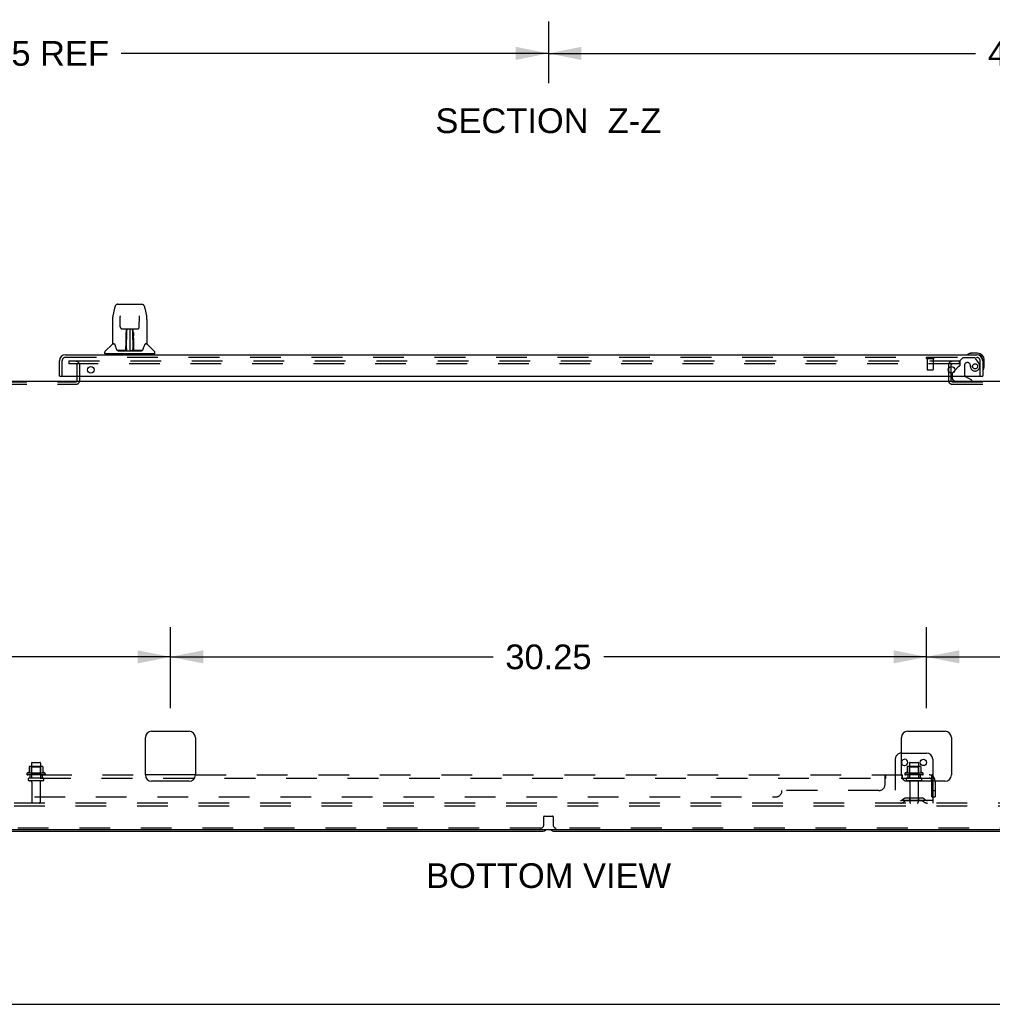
# Model space of a CAD drawing. Header units: inches. Extents: x 0 to 224, y 0 to 145.
# Tile 9 of 14: x 114 to 153, y 0 to 39. Entities that reach past the tile are written whole.
import ezdxf

# ---------------------------------------------------------------- set-up
doc = ezdxf.new("R2010")
doc.units = ezdxf.units.IN
doc.header["$LTSCALE"] = 12.302632
doc.header["$MEASUREMENT"] = 0
doc.linetypes.add('HIDDEN', pattern=[0.2, 0.1, -0.1])
doc.layers.get('0').update_dxf_attribs({"linetype": 'CONTINUOUS'})
for name, color, linetype in [('DEFAULT_2', 8, 'HIDDEN'), ('DIMENSIONS', 7, 'CONTINUOUS'), ('DOOR_2_ASSEMBLY', 7, 'CONTINUOUS'), ('SUBPANELS', 7, 'CONTINUOUS')]:
    doc.layers.add(name, color=color, linetype=linetype)
doc.styles.get("Standard").update_dxf_attribs({"font": 'arial.ttf'})
doc.dimstyles.new('DIMSTYLE_1', dxfattribs={"dimtxt": 0.986842, "dimasz": 1.315789, "dimexe": 0.09, "dimexo": 0.07, "dimgap": 0.0375, "dimtad": 0, "dimtih": 1, "dimtoh": 1, "dimzin": 4, "dimdsep": 46, "dimtxsty": 'Standard', "dimblk": '_FILLED', "dimblk1": '_FILLED', "dimblk2": '_FILLED', "dimcen": 0.09, "dimadec": 3, "dimazin": 1, "dimtfac": 1, "dimtdec": 3, "dimtofl": 0, "dimtmove": 0, "dimatfit": 3, "dimldrblk": '_FILLED', "dimfxl": 0, "dimtolj": 1, "dimtzin": 4, "dimarcsym": 0})

# ---------------------------------------------------------------- blocks, each defined once
blk = doc.blocks.new('_FILLED')
at = {"color": 0, "linetype": 'ByBlock'}
blk.add_solid([(0, 0), (-1, 0.2), (-1, -0.2)], dxfattribs=at)
blk = doc.blocks.new('*D16')
at = {"layer": 'DIMENSIONS', "color": 2, "linetype": 'Continuous'}
for p, q in [((134.903, 39.31), (134.903, 36.847)), ((176.653, 39.31), (176.653, 36.847)), ((134.903, 38.032), (151.994, 38.032)), ((176.653, 38.032), (159.563, 38.032))]:
    blk.add_line(p, q, dxfattribs=at)
at = {"layer": 'DIMENSIONS', "color": 2, "linetype": 'Continuous', "xscale": 1.3157894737, "yscale": 1.3157894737, "zscale": 1.3157894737, "rotation": 180}
blk.add_blockref('_FILLED', (134.903, 38.032), dxfattribs=at)
at = {"layer": 'DIMENSIONS', "color": 2, "linetype": 'Continuous', "xscale": 1.3157894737, "yscale": 1.3157894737, "zscale": 1.3157894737}
blk.add_blockref('_FILLED', (176.653, 38.032), dxfattribs=at)
at = {"layer": 'DIMENSIONS', "color": 2, "linetype": 'Continuous', "insert": (155.778, 38.525), "char_height": 0.9868, "width": 6.58139, "attachment_point": 2, "line_spacing_factor": 0.9}
blk.add_mtext('41.75 REF', dxfattribs=at)
blk = doc.blocks.new('*D17')
at = {"layer": 'DIMENSIONS', "color": 2, "linetype": 'Continuous'}
for p, q in [((93.153, 39.31), (93.153, 36.847)), ((134.903, 39.31), (134.903, 36.847)), ((93.153, 38.032), (110.244, 38.032)), ((134.903, 38.032), (117.813, 38.032))]:
    blk.add_line(p, q, dxfattribs=at)
at = {"layer": 'DIMENSIONS', "color": 2, "linetype": 'Continuous', "xscale": 1.3157894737, "yscale": 1.3157894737, "zscale": 1.3157894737, "rotation": 180}
blk.add_blockref('_FILLED', (93.153, 38.032), dxfattribs=at)
at = {"layer": 'DIMENSIONS', "color": 2, "linetype": 'Continuous', "xscale": 1.3157894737, "yscale": 1.3157894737, "zscale": 1.3157894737}
blk.add_blockref('_FILLED', (134.903, 38.032), dxfattribs=at)
at = {"layer": 'DIMENSIONS', "color": 2, "linetype": 'Continuous', "insert": (114.028, 38.525), "char_height": 0.9868, "width": 6.58139, "attachment_point": 2, "line_spacing_factor": 0.9}
blk.add_mtext('41.75 REF', dxfattribs=at)
blk = doc.blocks.new('*D22')
at = {"layer": 'DIMENSIONS', "color": 2, "linetype": 'Continuous'}
for p, q in [((79.153, 11.844), (79.153, 15.08)), ((119.778, 11.844), (119.778, 15.08)), ((79.153, 13.896), (97.248, 13.896)), ((119.778, 13.896), (101.684, 13.896))]:
    blk.add_line(p, q, dxfattribs=at)
at = {"layer": 'DIMENSIONS', "color": 2, "linetype": 'Continuous', "xscale": 1.3157894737, "yscale": 1.3157894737, "zscale": 1.3157894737, "rotation": 180}
blk.add_blockref('_FILLED', (79.153, 13.896), dxfattribs=at)
at = {"layer": 'DIMENSIONS', "color": 2, "linetype": 'Continuous', "xscale": 1.3157894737, "yscale": 1.3157894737, "zscale": 1.3157894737}
blk.add_blockref('_FILLED', (119.778, 13.896), dxfattribs=at)
at = {"layer": 'DIMENSIONS', "color": 2, "linetype": 'Continuous', "insert": (99.466, 14.39), "char_height": 0.9868, "width": 3.44844, "attachment_point": 2, "line_spacing_factor": 0.9}
blk.add_mtext('40.63', dxfattribs=at)
blk = doc.blocks.new('*D23')
at = {"layer": 'DIMENSIONS', "color": 2, "linetype": 'Continuous'}
for p, q in [((119.778, 11.844), (119.778, 15.08)), ((150.028, 11.844), (150.028, 15.08)), ((119.778, 13.896), (132.686, 13.896)), ((150.028, 13.896), (137.121, 13.896))]:
    blk.add_line(p, q, dxfattribs=at)
at = {"layer": 'DIMENSIONS', "color": 2, "linetype": 'Continuous', "xscale": 1.3157894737, "yscale": 1.3157894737, "zscale": 1.3157894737, "rotation": 180}
blk.add_blockref('_FILLED', (119.778, 13.896), dxfattribs=at)
at = {"layer": 'DIMENSIONS', "color": 2, "linetype": 'Continuous', "xscale": 1.3157894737, "yscale": 1.3157894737, "zscale": 1.3157894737}
blk.add_blockref('_FILLED', (150.028, 13.896), dxfattribs=at)
at = {"layer": 'DIMENSIONS', "color": 2, "linetype": 'Continuous', "insert": (134.903, 14.39), "char_height": 0.9868, "width": 3.44844, "attachment_point": 2, "line_spacing_factor": 0.9}
blk.add_mtext('30.25', dxfattribs=at)
blk = doc.blocks.new('*D24')
at = {"layer": 'DIMENSIONS', "color": 2, "linetype": 'Continuous'}
for p, q in [((150.028, 11.844), (150.028, 15.08)), ((190.653, 11.844), (190.653, 15.08)), ((150.028, 13.896), (168.123, 13.896)), ((190.653, 13.896), (172.559, 13.896))]:
    blk.add_line(p, q, dxfattribs=at)
at = {"layer": 'DIMENSIONS', "color": 2, "linetype": 'Continuous', "xscale": 1.3157894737, "yscale": 1.3157894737, "zscale": 1.3157894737, "rotation": 180}
blk.add_blockref('_FILLED', (150.028, 13.896), dxfattribs=at)
at = {"layer": 'DIMENSIONS', "color": 2, "linetype": 'Continuous', "xscale": 1.3157894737, "yscale": 1.3157894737, "zscale": 1.3157894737}
blk.add_blockref('_FILLED', (190.653, 13.896), dxfattribs=at)
at = {"layer": 'DIMENSIONS', "color": 2, "linetype": 'Continuous', "insert": (170.341, 14.39), "char_height": 0.9868, "width": 3.44844, "attachment_point": 2, "line_spacing_factor": 0.9}
blk.add_mtext('40.63', dxfattribs=at)

msp = doc.modelspace()

# ---------------------------------------------------------------- linework, layer by layer
at = {"color": 7, "linetype": 'Continuous'}
for p, q in [((76.216, 24.923), (193.591, 24.923)), ((118.778, 9.173), (118.778, 10.673)), ((119.028, 10.923), (120.528, 10.923)), ((120.778, 10.673), (120.778, 9.173)), ((149.028, 9.173), (149.028, 10.673)), ((149.278, 10.923), (150.778, 10.923)), ((151.028, 10.673), (151.028, 9.173)), ((149.028, 10.048), (150.028, 10.048)), ((150.278, 9.798), (150.278, 8.923)), ((120.528, 8.923), (119.028, 8.923)), ((150.778, 8.923), (149.278, 8.923)), ((76.278, 6.985), (193.466, 6.985)), ((93.403, 6.923), (134.653, 6.923)), ((135.153, 6.923), (176.403, 6.923)), ((0, 0), (223.684, 0))]:
    msp.add_line(p, q, dxfattribs=at)
msp.add_circle((149.903, 9.673), 0.128, dxfattribs=at)
for centre, radius, start, end in [((119.028, 10.673), 0.25, 90, 180), ((120.528, 10.673), 0.25, 0, 90), ((149.278, 10.673), 0.25, 90, 180), ((150.778, 10.673), 0.25, 0, 90), ((150.028, 9.798), 0.25, 0, 90), ((149.153, 9.673), 0.128, 192.2983, 167.7017), ((119.028, 9.173), 0.25, 180, 270), ((120.528, 9.173), 0.25, 270, 360), ((149.278, 9.173), 0.25, 180, 270), ((150.778, 9.173), 0.25, 270, 360), ((134.653, 7.173), 0.25, 270, 311.404), ((135.153, 7.173), 0.25, 228.596, 270)]:
    msp.add_arc(centre, radius, start, end, dxfattribs=at)
at = {"layer": 'DEFAULT_2', "color": 8, "linetype": 'HIDDEN'}
for p, q in [((115.716, 25.735), (115.716, 25.61)), ((115.716, 25.735), (151.341, 25.735)), ((151.341, 25.61), (115.716, 25.61)), ((151.341, 25.735), (151.341, 25.61)), ((116.049, 24.952), (116.049, 25.56)), ((116.153, 24.952), (116.153, 25.56)), ((150.903, 25.56), (150.903, 24.952)), ((151.007, 25.56), (151.007, 24.952)), ((112.807, 24.902), (115.999, 24.902)), ((151.057, 24.902), (155.249, 24.902)), ((112.807, 24.798), (115.999, 24.798)), ((151.057, 24.798), (155.249, 24.798)), ((114.126, 9.498), (114.126, 9.271)), ((114.659, 9.509), (114.148, 9.509)), ((114.22, 9.489), (114.2, 9.509)), ((114.22, 9.643), (114.22, 9.048)), ((114.22, 9.193), (114.22, 9.489)), ((114.587, 9.489), (114.22, 9.489)), ((114.25, 9.673), (114.556, 9.673)), ((114.586, 9.643), (114.586, 9.048)), ((114.587, 9.489), (114.607, 9.509)), ((114.587, 9.193), (114.587, 9.489)), ((114.681, 9.498), (114.681, 9.271)), ((148.778, 9.798), (148.778, 8.048)), ((149.251, 9.498), (149.251, 9.271)), ((149.784, 9.509), (149.273, 9.509)), ((149.345, 9.489), (149.325, 9.509)), ((149.345, 9.643), (149.345, 9.048)), ((149.712, 9.489), (149.345, 9.489)), ((149.345, 9.193), (149.345, 9.489)), ((149.375, 9.673), (149.681, 9.673)), ((149.711, 9.643), (149.711, 9.048)), ((149.712, 9.489), (149.732, 9.509)), ((149.712, 9.193), (149.712, 9.489)), ((149.806, 9.498), (149.806, 9.271)), ((114.759, 9.243), (114.048, 9.243)), ((114.738, 9.173), (114.069, 9.173)), ((114.22, 9.193), (114.2, 9.173)), ((114.587, 9.193), (114.22, 9.193)), ((114.587, 9.193), (114.607, 9.173)), ((149.884, 9.243), (149.173, 9.243)), ((149.863, 9.173), (149.194, 9.173)), ((149.345, 9.193), (149.325, 9.173)), ((149.712, 9.193), (149.345, 9.193)), ((149.712, 9.193), (149.732, 9.173)), ((114.668, 9.048), (114.139, 9.048)), ((114.668, 8.942), (114.139, 8.942)), ((114.237, 8.879), (114.237, 8.078)), ((114.569, 8.879), (114.569, 8.078)), ((149.793, 9.048), (149.264, 9.048)), ((149.793, 8.942), (149.264, 8.942)), ((149.362, 8.879), (149.362, 8.078)), ((149.694, 8.879), (149.694, 8.078)), ((150.278, 8.923), (150.278, 8.048)), ((191.028, 8.048), (77.903, 8.048)), ((191.028, 7.923), (77.903, 7.923)), ((150.278, 8.152), (148.778, 8.152)), ((149.121, 8.22), (149.053, 8.171)), ((149.182, 8.136), (149.114, 8.087)), ((149.869, 8.242), (149.188, 8.242)), ((149.869, 8.138), (149.188, 8.138)), ((149.353, 8.242), (149.353, 8.138)), ((149.703, 8.242), (149.703, 8.138)), ((149.875, 8.136), (149.943, 8.087)), ((149.936, 8.22), (150.003, 8.171)), ((134.716, 7.173), (134.716, 7.504)), ((134.736, 7.524), (135.071, 7.524)), ((135.091, 7.504), (135.091, 7.173)), ((134.591, 7.048), (93.466, 7.048)), ((176.341, 7.048), (135.216, 7.048))]:
    msp.add_line(p, q, dxfattribs=at)
for centre, radius, start, end in [((115.999, 25.56), 0.154, 0, 90), ((115.999, 25.56), 0.05, 0, 90), ((151.057, 25.56), 0.154, 90, 180), ((151.057, 25.56), 0.05, 90, 180), ((115.999, 24.952), 0.154, 270, 360), ((115.999, 24.952), 0.05, 270, 360), ((151.057, 24.952), 0.154, 180, 270), ((151.057, 24.952), 0.05, 180, 270), ((149.028, 9.798), 0.25, 90, 180), ((114.136, 9.498), 0.01, 95.1938, 180), ((114.148, 9.368), 0.141, 90, 95.2081), ((114.25, 9.643), 0.03, 90, 180), ((114.556, 9.643), 0.03, 0, 90), ((114.659, 9.368), 0.141, 84.7919, 90), ((114.671, 9.498), 0.01, 0, 84.8062), ((149.153, 9.673), 0.128, 167.7017, 192.2983), ((149.261, 9.498), 0.01, 95.1938, 180), ((149.273, 9.368), 0.141, 90, 95.2081), ((149.375, 9.643), 0.03, 90, 180), ((149.681, 9.643), 0.03, 0, 90), ((149.784, 9.368), 0.141, 84.7919, 90), ((149.796, 9.498), 0.01, 0, 84.8062), ((114.069, 9.211), 0.0384, 124.4497, 270), ((114.403, 8.643), 0.698, 113.9679, 120.6631), ((114.116, 9.289), 0.01, 293.9679, 360), ((114.691, 9.289), 0.01, 180, 246.0321), ((114.403, 8.643), 0.698, 59.3369, 66.0321), ((114.738, 9.211), 0.0384, 270, 55.5503), ((149.194, 9.211), 0.0384, 124.4497, 270), ((149.528, 8.643), 0.698, 113.9679, 120.6631), ((149.241, 9.289), 0.01, 293.9679, 360), ((149.816, 9.289), 0.01, 180, 246.0321), ((149.528, 8.643), 0.698, 59.3369, 66.0321), ((149.863, 9.211), 0.0384, 270, 55.5503), ((114.139, 8.995), 0.053, 90, 270), ((114.175, 8.879), 0.0625, 0, 90), ((114.632, 8.879), 0.0625, 90, 180), ((114.668, 8.995), 0.053, 270, 90), ((149.264, 8.995), 0.053, 90, 270), ((149.3, 8.879), 0.0625, 0, 90), ((149.757, 8.879), 0.0625, 90, 180), ((149.793, 8.995), 0.053, 270, 90), ((114.267, 8.078), 0.03, 180, 270), ((114.539, 8.078), 0.03, 270, 360), ((148.993, 8.256), 0.104, 270, 305.7539), ((148.993, 8.256), 0.208, 270, 305.7539), ((149.188, 8.128), 0.114, 90, 125.7539), ((149.188, 8.128), 0.01, 90, 125.7539), ((149.392, 8.078), 0.03, 180, 270), ((149.664, 8.078), 0.03, 270, 360), ((149.869, 8.128), 0.114, 54.2461, 90), ((149.869, 8.128), 0.01, 54.2461, 90), ((150.064, 8.256), 0.208, 234.2461, 270), ((150.064, 8.256), 0.104, 234.2461, 270), ((134.736, 7.504), 0.02, 90, 180), ((135.071, 7.504), 0.02, 0, 90), ((134.591, 7.173), 0.125, 270, 360), ((135.216, 7.173), 0.125, 180, 270)]:
    msp.add_arc(centre, radius, start, end, dxfattribs=at)
at = {"layer": 'DOOR_2_ASSEMBLY', "color": 7, "linetype": 'Continuous'}
for p, q in [((117.669, 27.997), (118.638, 27.997)), ((117.545, 27.842), (117.48, 27.537)), ((118.762, 27.842), (118.827, 27.537)), ((117.464, 27.393), (117.464, 26.43)), ((117.464, 27.393), (117.464, 27.393)), ((117.765, 27.532), (117.766, 27.528)), ((117.766, 27.528), (117.766, 27.524)), ((117.766, 27.524), (117.766, 27.518)), ((117.766, 27.518), (117.766, 27.508)), ((117.773, 27.09), (117.766, 27.508)), ((118.533, 27.09), (118.541, 27.509)), ((118.541, 27.519), (118.541, 27.524)), ((118.541, 27.509), (118.541, 27.519)), ((118.842, 27.393), (118.842, 26.43)), ((117.854, 27.012), (117.914, 27.012)), ((117.955, 27.013), (118.352, 27.013)), ((118.003, 26.843), (118.003, 26.873)), ((118.003, 26.809), (118.003, 26.843)), ((118.003, 26.772), (118.003, 26.809)), ((118.014, 27.013), (118.011, 26.659)), ((118.011, 26.879), (118.011, 26.848)), ((118.011, 26.848), (118.011, 26.812)), ((118.011, 26.812), (118.011, 26.774)), ((118.027, 26.788), (118.012, 26.788)), ((118.016, 26.154), (118.031, 27.013)), ((118.039, 27.013), (118.039, 27.008)), ((118.039, 27.008), (118.039, 26.96)), ((118.153, 27.013), (118.153, 26.142)), ((118.268, 26.96), (118.267, 27.013)), ((118.291, 26.154), (118.276, 27.013)), ((118.295, 26.788), (118.28, 26.788)), ((118.296, 26.659), (118.293, 27.013)), ((118.296, 26.793), (118.296, 26.83)), ((118.296, 26.754), (118.296, 26.793)), ((118.303, 26.873), (118.303, 26.843)), ((118.303, 26.843), (118.303, 26.809)), ((118.303, 26.809), (118.304, 26.772)), ((118.393, 27.012), (118.453, 27.012)), ((117.456, 26.405), (117.161, 26.11)), ((117.533, 26.422), (117.472, 26.422)), ((117.477, 26.414), (117.539, 26.414)), ((117.536, 26.418), (117.536, 26.418)), ((117.999, 26.166), (118.002, 26.487)), ((118.009, 26.461), (118.002, 26.461)), ((118.003, 26.734), (118.003, 26.772)), ((118.007, 26.166), (118.009, 26.461)), ((118.01, 26.659), (118.011, 26.734)), ((118.011, 26.774), (118.011, 26.734)), ((118.011, 26.659), (118.011, 26.638)), ((118.011, 26.638), (118.011, 26.63)), ((118.011, 26.63), (118.012, 26.63)), ((118.012, 26.77), (118.027, 26.77)), ((118.012, 26.63), (118.012, 26.554)), ((118.012, 26.554), (118.012, 26.554)), ((118.012, 26.542), (118.012, 26.554)), ((118.014, 26.546), (118.012, 26.546)), ((118.012, 26.544), (118.02, 26.544)), ((118.012, 26.538), (118.012, 26.542)), ((118.012, 26.536), (118.012, 26.538)), ((118.012, 26.535), (118.012, 26.536)), ((118.012, 26.536), (118.012, 26.536)), ((118.012, 26.535), (118.012, 26.535)), ((118.012, 26.299), (118.012, 26.534)), ((118.28, 26.77), (118.295, 26.77)), ((118.287, 26.544), (118.295, 26.544)), ((118.295, 26.546), (118.293, 26.546)), ((118.295, 26.63), (118.295, 26.554)), ((118.295, 26.554), (118.295, 26.552)), ((118.295, 26.552), (118.295, 26.54)), ((118.295, 26.54), (118.295, 26.537)), ((118.295, 26.537), (118.295, 26.536)), ((118.295, 26.299), (118.295, 26.534)), ((118.297, 26.659), (118.296, 26.754)), ((118.296, 26.638), (118.296, 26.659)), ((118.296, 26.63), (118.296, 26.638)), ((118.297, 26.639), (118.297, 26.649)), ((118.297, 26.611), (118.297, 26.639)), ((118.304, 26.772), (118.304, 26.734)), ((118.766, 26.411), (118.77, 26.418)), ((118.768, 26.414), (118.83, 26.414)), ((118.77, 26.418), (118.77, 26.418)), ((118.774, 26.422), (118.774, 26.422)), ((118.834, 26.422), (118.774, 26.422)), ((118.851, 26.405), (119.146, 26.11)), ((117.149, 26.028), (117.149, 26.083)), ((119.149, 26.02), (117.157, 26.02)), ((117.209, 26.02), (117.209, 25.981)), ((118.001, 26.146), (117.668, 26.146)), ((117.689, 26.138), (118.618, 26.138)), ((118.002, 26.146), (118.001, 26.146)), ((118.003, 26.142), (118.002, 26.143)), ((118.005, 26.148), (118.005, 26.146)), ((118.009, 26.178), (118.01, 26.207)), ((118.009, 26.178), (118.01, 26.154)), ((118.009, 26.168), (118.009, 26.178)), ((118.009, 26.161), (118.009, 26.168)), ((118.009, 26.159), (118.009, 26.161)), ((118.009, 26.158), (118.009, 26.159)), ((118.009, 26.157), (118.009, 26.158)), ((118.009, 26.156), (118.009, 26.157)), ((118.01, 26.207), (118.012, 26.299)), ((118.015, 26.143), (118.019, 26.14)), ((118.026, 26.221), (118.017, 26.221)), ((118.019, 26.146), (118.018, 26.146)), ((118.026, 26.221), (118.024, 26.145)), ((118.024, 26.145), (118.153, 26.142)), ((118.282, 26.145), (118.153, 26.142)), ((118.282, 26.145), (118.281, 26.221)), ((118.29, 26.221), (118.281, 26.221)), ((118.289, 26.146), (118.287, 26.146)), ((118.295, 26.299), (118.297, 26.207)), ((118.297, 26.207), (118.297, 26.18)), ((118.297, 26.18), (118.298, 26.167)), ((118.297, 26.154), (118.297, 26.178)), ((118.297, 26.154), (118.297, 26.152)), ((118.298, 26.167), (118.298, 26.165)), ((118.298, 26.165), (118.298, 26.162)), ((118.298, 26.162), (118.298, 26.16)), ((118.298, 26.16), (118.298, 26.158)), ((118.298, 26.158), (118.298, 26.157)), ((118.298, 26.157), (118.298, 26.156)), ((118.298, 26.156), (118.298, 26.155)), ((118.301, 26.146), (118.301, 26.148)), ((118.301, 26.148), (118.302, 26.147)), ((118.303, 26.141), (118.304, 26.142)), ((118.639, 26.146), (118.306, 26.146)), ((119.098, 26.02), (119.098, 25.981)), ((119.157, 26.028), (119.157, 26.083)), ((151.686, 25.995), (151.685, 25.995)), ((151.69, 25.996), (151.686, 25.995)), ((151.781, 26.038), (151.819, 26.041)), ((152.075, 26.041), (151.819, 26.041)), ((152.278, 25.734), (152.278, 25.778)), ((152.338, 25.521), (152.338, 25.778)), ((151.159, 25.354), (151.079, 25.273)), ((152.292, 25.386), (152.293, 25.393)), ((115.361, 25.127), (115.341, 25.127)), ((151.049, 25.127), (151.049, 25.08)), ((151.836, 24.962), (151.598, 25.1)), ((151.836, 24.923), (151.836, 24.962)), ((152.258, 25.127), (152.278, 25.127))]:
    msp.add_line(p, q, dxfattribs=at)
at = {"layer": 'DOOR_2_ASSEMBLY', "color": 3, "linetype": 'Continuous'}
for p, q in [((115.341, 25.127), (115.341, 25.734)), ((115.587, 25.981), (152.032, 25.981)), ((152.278, 25.734), (152.278, 25.127)), ((115.361, 25.127), (152.258, 25.127))]:
    msp.add_line(p, q, dxfattribs=at)
at = {"layer": 'DOOR_2_ASSEMBLY', "color": 8, "linetype": 'HIDDEN'}
for p, q in [((115.445, 25.127), (115.445, 25.734)), ((115.587, 25.877), (152.032, 25.877)), ((150.032, 25.834), (150.316, 25.834)), ((150.05, 25.834), (150.05, 25.387)), ((150.298, 25.834), (150.298, 25.387)), ((151.482, 25.856), (151.356, 25.73)), ((151.356, 25.73), (151.356, 25.551)), ((151.934, 25.856), (151.482, 25.856)), ((151.679, 25.664), (151.646, 25.664)), ((152.1, 25.678), (151.998, 25.822)), ((152.174, 25.127), (152.174, 25.734)), ((150.06, 25.377), (150.288, 25.377)), ((151.298, 25.492), (151.159, 25.354)), ((151.548, 25.566), (151.548, 25.186)), ((151.049, 25.202), (151.049, 25.127))]:
    msp.add_line(p, q, dxfattribs=at)
at = {"layer": 'DOOR_2_ASSEMBLY', "color": 7, "linetype": 'Continuous'}
for points in [[(117.669, 27.997), (117.665, 27.997), (117.652, 27.995), (117.639, 27.992), (117.627, 27.986), (117.615, 27.98), (117.605, 27.972), (117.596, 27.963), (117.588, 27.953), (117.581, 27.943), (117.574, 27.931), (117.568, 27.919), (117.563, 27.905), (117.557, 27.89), (117.552, 27.874), (117.548, 27.855), (117.545, 27.842)], [(118.762, 27.842), (118.759, 27.855), (118.754, 27.874), (118.749, 27.891), (118.744, 27.906), (118.738, 27.919), (118.732, 27.932), (118.726, 27.943), (118.719, 27.954), (118.71, 27.963), (118.701, 27.972), (118.691, 27.98), (118.679, 27.987), (118.667, 27.992), (118.654, 27.995), (118.641, 27.997), (118.638, 27.997)], [(117.48, 27.537), (117.474, 27.506), (117.468, 27.466), (117.465, 27.426), (117.464, 27.393)], [(117.765, 27.536), (117.765, 27.536), (117.765, 27.536), (117.765, 27.535), (117.765, 27.535), (117.765, 27.533), (117.765, 27.532)], [(118.541, 27.524), (118.541, 27.529), (118.541, 27.531), (118.541, 27.532), (118.541, 27.534), (118.541, 27.535), (118.541, 27.535), (118.541, 27.536)], [(118.842, 27.393), (118.842, 27.427), (118.838, 27.467), (118.833, 27.507), (118.827, 27.537)], [(117.773, 27.09), (117.774, 27.083), (117.776, 27.072), (117.779, 27.062), (117.784, 27.052), (117.79, 27.043), (117.798, 27.034), (117.807, 27.027), (117.816, 27.021), (117.827, 27.017), (117.837, 27.014), (117.848, 27.012), (117.853, 27.012)], [(117.914, 27.012), (117.923, 27.012), (117.934, 27.013), (117.946, 27.013), (117.955, 27.013)], [(118.011, 26.879), (118.011, 26.877), (118.01, 26.876), (118.009, 26.875), (118.008, 26.874), (118.006, 26.873), (118.003, 26.873)], [(118.296, 26.83), (118.295, 26.864), (118.295, 26.879)], [(118.352, 27.013), (118.361, 27.013), (118.372, 27.013), (118.384, 27.012), (118.392, 27.012)], [(118.454, 27.012), (118.46, 27.013), (118.471, 27.014), (118.482, 27.017), (118.492, 27.022), (118.501, 27.028), (118.51, 27.035), (118.517, 27.044), (118.523, 27.053), (118.528, 27.063), (118.531, 27.074), (118.533, 27.085), (118.533, 27.09)], [(117.533, 26.422), (117.532, 26.422), (117.532, 26.422), (117.533, 26.422)], [(117.533, 26.422), (117.533, 26.421), (117.534, 26.421), (117.535, 26.42), (117.535, 26.419)], [(117.535, 26.419), (117.535, 26.42), (117.534, 26.421), (117.534, 26.421), (117.534, 26.422), (117.534, 26.422)], [(117.535, 26.419), (117.536, 26.419), (117.536, 26.418)], [(117.542, 26.414), (117.54, 26.415), (117.538, 26.416), (117.537, 26.417), (117.536, 26.418), (117.535, 26.419)], [(117.536, 26.418), (117.54, 26.411), (117.554, 26.383), (117.569, 26.347), (117.584, 26.305), (117.6, 26.257), (117.615, 26.21)], [(118.002, 26.487), (118.002, 26.513), (118.002, 26.538), (118.003, 26.562), (118.003, 26.585), (118.003, 26.606), (118.003, 26.626), (118.003, 26.643)], [(118.011, 26.638), (118.011, 26.638), (118.012, 26.634), (118.012, 26.63)], [(118.012, 26.535), (118.012, 26.535), (118.012, 26.535)], [(118.295, 26.63), (118.295, 26.634), (118.296, 26.638)], [(118.295, 26.536), (118.295, 26.535), (118.295, 26.535), (118.295, 26.535)], [(118.297, 26.515), (118.297, 26.541), (118.297, 26.566), (118.297, 26.589), (118.297, 26.611)], [(118.3, 26.166), (118.297, 26.488), (118.297, 26.515)], [(118.304, 26.643), (118.304, 26.626), (118.304, 26.606), (118.304, 26.585), (118.304, 26.562), (118.304, 26.538), (118.305, 26.513), (118.305, 26.487), (118.308, 26.166)], [(118.692, 26.21), (118.706, 26.256), (118.722, 26.303), (118.737, 26.346), (118.752, 26.382), (118.766, 26.411)], [(118.771, 26.419), (118.771, 26.418), (118.77, 26.417), (118.768, 26.416), (118.767, 26.415), (118.765, 26.414)], [(118.77, 26.418), (118.771, 26.419), (118.771, 26.419)], [(118.771, 26.419), (118.772, 26.42), (118.773, 26.421), (118.773, 26.421), (118.774, 26.422)], [(118.772, 26.422), (118.773, 26.422), (118.773, 26.421), (118.772, 26.421), (118.772, 26.42), (118.771, 26.419)], [(117.615, 26.21), (117.618, 26.201), (117.622, 26.188), (117.627, 26.178), (117.632, 26.169), (117.638, 26.162)], [(117.638, 26.162), (117.643, 26.156), (117.65, 26.151), (117.657, 26.148), (117.665, 26.146), (117.667, 26.146)], [(118.002, 26.143), (118.001, 26.143), (118.001, 26.143), (118, 26.143), (118, 26.142), (117.999, 26.142), (117.998, 26.141)], [(117.999, 26.146), (118.001, 26.146), (118.002, 26.147), (118.004, 26.148), (118.005, 26.15), (118.006, 26.152), (118.007, 26.154)], [(118.008, 26.154), (118.008, 26.152), (118.007, 26.15), (118.006, 26.149), (118.005, 26.147), (118.003, 26.146), (118.002, 26.146)], [(118.002, 26.146), (118.003, 26.147), (118.004, 26.147), (118.005, 26.148)], [(118.005, 26.148), (118.006, 26.149), (118.007, 26.15), (118.008, 26.151), (118.008, 26.152), (118.008, 26.152), (118.008, 26.153), (118.008, 26.153), (118.008, 26.153), (118.008, 26.153), (118.009, 26.154), (118.009, 26.154), (118.009, 26.154), (118.009, 26.154), (118.009, 26.155), (118.009, 26.155), (118.009, 26.155), (118.009, 26.156)], [(118.006, 26.147), (118.007, 26.149), (118.009, 26.15)], [(118.008, 26.15), (118.009, 26.15), (118.009, 26.148), (118.011, 26.147), (118.012, 26.145), (118.014, 26.144), (118.015, 26.143)], [(118.009, 26.15), (118.009, 26.152), (118.01, 26.154)], [(118.015, 26.147), (118.014, 26.147), (118.013, 26.148), (118.012, 26.148), (118.011, 26.149), (118.011, 26.15), (118.01, 26.15), (118.009, 26.151), (118.009, 26.152)], [(118.018, 26.146), (118.018, 26.146), (118.017, 26.146), (118.016, 26.146), (118.015, 26.147)], [(118.019, 26.14), (118.02, 26.139), (118.02, 26.138)], [(118.286, 26.138), (118.287, 26.139), (118.288, 26.14), (118.292, 26.143)], [(118.291, 26.146), (118.29, 26.146), (118.289, 26.146)], [(118.298, 26.152), (118.297, 26.151), (118.297, 26.15), (118.296, 26.149), (118.295, 26.148), (118.294, 26.147), (118.292, 26.147), (118.291, 26.146)], [(118.292, 26.143), (118.293, 26.144), (118.294, 26.145), (118.295, 26.146), (118.296, 26.147), (118.297, 26.148), (118.298, 26.149), (118.298, 26.15), (118.298, 26.15)], [(118.297, 26.152), (118.298, 26.15), (118.299, 26.149), (118.301, 26.147), (118.301, 26.147)], [(118.298, 26.155), (118.298, 26.155), (118.298, 26.155), (118.298, 26.155), (118.298, 26.154), (118.298, 26.154), (118.298, 26.154), (118.298, 26.153), (118.298, 26.153), (118.298, 26.153), (118.298, 26.152), (118.299, 26.152), (118.299, 26.151), (118.299, 26.15), (118.3, 26.149), (118.301, 26.148)], [(118.3, 26.154), (118.301, 26.152), (118.301, 26.15), (118.303, 26.149), (118.304, 26.147), (118.306, 26.146), (118.308, 26.146)], [(118.302, 26.147), (118.303, 26.147), (118.304, 26.146)], [(118.303, 26.141), (118.303, 26.14), (118.303, 26.14), (118.303, 26.14), (118.304, 26.14), (118.304, 26.14), (118.305, 26.14), (118.305, 26.14), (118.306, 26.14), (118.306, 26.14), (118.307, 26.14), (118.308, 26.141), (118.309, 26.141)], [(118.304, 26.146), (118.306, 26.146), (118.306, 26.146)], [(118.639, 26.146), (118.641, 26.146), (118.649, 26.148), (118.656, 26.151), (118.663, 26.156), (118.669, 26.162)], [(118.669, 26.162), (118.674, 26.169), (118.679, 26.178), (118.684, 26.188), (118.689, 26.201), (118.692, 26.21)], [(151.685, 25.995), (151.684, 25.994), (151.683, 25.994)]]:
    msp.add_lwpolyline(points, dxfattribs=at)
at = {"layer": 'DOOR_2_ASSEMBLY', "color": 8, "linetype": 'HIDDEN'}
msp.add_circle((151.974, 25.514), 0.101, dxfattribs=at)
at = {"layer": 'DOOR_2_ASSEMBLY', "color": 3, "linetype": 'Continuous'}
for centre in [(116.591, 25.377), (151.028, 25.377)]:
    msp.add_circle(centre, 0.133, dxfattribs=at)
at = {"layer": 'DOOR_2_ASSEMBLY', "color": 7, "linetype": 'Continuous'}
for centre, radius, start, end in [((117.477, 26.384), 0.0295, 90, 135), ((117.472, 26.43), 0.00787, 180, 270), ((118.014, 26.537), 0.00886, 359, 89), ((118.293, 26.537), 0.00886, 91, 181), ((118.83, 26.384), 0.0295, 45, 90), ((118.834, 26.43), 0.00787, 270, 360), ((117.189, 26.083), 0.0394, 135, 180), ((117.157, 26.028), 0.00787, 180, 270), ((118.013, 26.146), 0.00787, 182, 258.8695), ((118.025, 26.153), 0.00886, 179, 269), ((118.025, 26.153), 0.00886, 179.0026, 257.5816), ((118.282, 26.153), 0.00886, 271, 1), ((118.293, 26.146), 0.00787, 281.1329, 358), ((119.118, 26.083), 0.0394, 0, 45), ((119.149, 26.028), 0.00787, 270, 360), ((151.698, 25.993), 0.015, 120.8899, 173.6204), ((151.698, 25.996), 0.015, 186.3796, 270), ((151.819, 25.791), 0.25, 90, 120.8899), ((152.075, 25.778), 0.263, 0, 90), ((152.075, 25.778), 0.203, 0, 90), ((151.149, 25.202), 0.1, 135, 152.9825), ((152.293, 25.401), 0.015, 180, 263.6204), ((152.29, 25.401), 0.015, 276.3796, 329.1101), ((152.088, 25.521), 0.25, 329.1101, 360), ((151.206, 25.08), 0.157, 180, 270), ((151.648, 25.186), 0.1, 216.5468, 239.908)]:
    msp.add_arc(centre, radius, start, end, dxfattribs=at)
at = {"layer": 'DOOR_2_ASSEMBLY', "color": 3, "linetype": 'Continuous'}
for centre, start, end in [((115.587, 25.734), 90, 180), ((152.032, 25.734), 0, 90)]:
    msp.add_arc(centre, 0.246, start, end, dxfattribs=at)
at = {"layer": 'DOOR_2_ASSEMBLY', "color": 8, "linetype": 'HIDDEN'}
for centre, radius, start, end in [((115.587, 25.734), 0.142, 90, 180), ((150.032, 25.855), 0.0215, 90, 270), ((150.316, 25.855), 0.0215, 270, 90), ((151.646, 25.566), 0.098, 90, 180), ((151.679, 25.566), 0.098, 0, 90), ((151.934, 25.777), 0.079, 35.1, 90), ((152.032, 25.734), 0.142, 0, 90), ((151.784, 25.456), 0.386, 16.8439, 35.1), ((150.06, 25.387), 0.01, 180, 270), ((150.288, 25.387), 0.01, 270, 360), ((151.149, 25.202), 0.1, 152.9825, 180), ((151.369, 25.422), 0.1, 111.6096, 135), ((151.317, 25.551), 0.039, 291.6096, 360), ((152.17, 25.577), 0.393, 181.6599, 197.9298), ((151.974, 25.514), 0.187, 197.8482, 16.8439), ((151.648, 25.186), 0.1, 180, 216.5468)]:
    msp.add_arc(centre, radius, start, end, dxfattribs=at)
at = {"layer": 'SUBPANELS', "color": 8, "linetype": 'HIDDEN'}
for p, q in [((80.153, 9.173), (118.778, 9.173)), ((114.153, 9.173), (114.153, 9.048)), ((114.653, 9.173), (114.653, 9.048)), ((120.778, 9.173), (150.247, 9.173)), ((148.372, 9.119), (148.374, 9.121)), ((148.372, 8.798), (148.372, 9.119)), ((148.396, 9.166), (148.398, 9.168)), ((148.407, 9.048), (148.407, 9.173)), ((148.769, 9.173), (148.769, 9.048)), ((149.05, 9.173), (149.05, 9.048)), ((149.278, 9.173), (149.278, 9.048)), ((149.778, 9.173), (149.778, 9.048)), ((150.278, 9.11), (150.206, 9.022)), ((150.247, 9.048), (150.247, 9.173)), ((150.278, 9.127), (150.277, 9.13)), ((80.12, 9.048), (150.247, 9.048)), ((148.406, 9.048), (148.407, 9.048)), ((150.227, 9.047), (150.227, 9.048)), ((150.245, 9.048), (150.247, 9.048)), ((150.247, 8.298), (150.247, 8.936)), ((150.372, 8.923), (150.372, 8.298)), ((84.81, 8.298), (143.997, 8.298)), ((148.122, 8.548), (144.247, 8.548)), ((150.247, 8.548), (150.372, 8.548)), ((150.247, 8.298), (150.372, 8.298))]:
    msp.add_line(p, q, dxfattribs=at)
at = {"layer": 'SUBPANELS', "color": 3, "linetype": 'Continuous'}
for p, q in [((120.778, 9.173), (118.778, 9.173)), ((150.372, 8.936), (150.372, 8.923))]:
    msp.add_line(p, q, dxfattribs=at)
at = {"layer": 'SUBPANELS', "color": 7, "linetype": 'Continuous'}
msp.add_line((150.286, 9.119), (150.278, 9.11), dxfattribs=at)
at = {"layer": 'SUBPANELS', "color": 8, "linetype": 'HIDDEN'}
for points in [[(148.374, 9.121), (148.376, 9.124), (148.377, 9.127), (148.379, 9.13), (148.381, 9.134), (148.383, 9.138), (148.386, 9.146)], [(148.386, 9.146), (148.387, 9.15), (148.389, 9.154)], [(148.389, 9.154), (148.391, 9.157), (148.393, 9.16), (148.394, 9.163), (148.396, 9.166)], [(148.398, 9.168), (148.4, 9.17), (148.402, 9.172), (148.404, 9.172), (148.406, 9.173), (148.407, 9.173)], [(148.4, 9.17), (148.402, 9.172), (148.404, 9.172), (148.406, 9.173), (148.407, 9.173)], [(150.247, 9.108), (150.247, 9.108), (150.247, 9.108), (150.247, 9.107), (150.247, 9.107), (150.247, 9.107), (150.247, 9.106), (150.247, 9.106), (150.247, 9.105), (150.247, 9.104), (150.247, 9.104), (150.247, 9.103), (150.246, 9.102), (150.246, 9.101), (150.246, 9.101), (150.246, 9.1), (150.246, 9.099), (150.246, 9.098), (150.245, 9.098), (150.245, 9.097), (150.245, 9.096), (150.245, 9.095), (150.245, 9.094), (150.245, 9.094), (150.244, 9.093), (150.244, 9.092), (150.244, 9.091), (150.244, 9.09), (150.243, 9.09), (150.243, 9.089), (150.243, 9.088), (150.243, 9.087), (150.243, 9.086), (150.242, 9.085), (150.242, 9.085), (150.242, 9.084), (150.241, 9.083), (150.241, 9.082), (150.241, 9.081), (150.241, 9.08), (150.24, 9.079), (150.24, 9.078), (150.24, 9.077), (150.239, 9.077), (150.239, 9.076), (150.239, 9.075), (150.238, 9.074), (150.238, 9.073), (150.238, 9.072), (150.237, 9.071), (150.237, 9.07), (150.236, 9.069), (150.236, 9.068), (150.236, 9.067), (150.235, 9.066), (150.235, 9.065), (150.234, 9.064), (150.234, 9.063), (150.233, 9.062), (150.233, 9.061), (150.233, 9.06), (150.232, 9.059), (150.232, 9.058), (150.231, 9.057), (150.231, 9.056), (150.231, 9.055), (150.23, 9.055), (150.23, 9.054), (150.229, 9.053), (150.229, 9.052), (150.229, 9.051), (150.228, 9.051), (150.228, 9.05), (150.227, 9.049), (150.227, 9.049), (150.227, 9.048), (150.226, 9.047), (150.226, 9.047), (150.225, 9.046), (150.225, 9.045), (150.225, 9.045), (150.225, 9.044), (150.224, 9.044), (150.224, 9.044)], [(150.271, 9.142), (150.267, 9.15), (150.266, 9.154), (150.264, 9.157), (150.263, 9.16), (150.261, 9.163), (150.259, 9.166), (150.257, 9.168), (150.255, 9.17), (150.253, 9.172), (150.251, 9.172), (150.249, 9.173), (150.247, 9.173)], [(150.247, 9.104), (150.247, 9.105), (150.247, 9.105), (150.247, 9.106), (150.247, 9.107), (150.247, 9.107), (150.247, 9.107), (150.247, 9.108), (150.247, 9.108)], [(150.277, 9.13), (150.275, 9.134), (150.273, 9.138), (150.271, 9.142)], [(148.372, 9.022), (148.374, 9.022), (148.376, 9.022), (148.378, 9.022), (148.379, 9.022), (148.381, 9.023), (148.383, 9.024), (148.385, 9.025), (148.386, 9.026)], [(148.374, 9.022), (148.376, 9.022), (148.378, 9.022), (148.379, 9.022), (148.381, 9.023)], [(148.383, 9.024), (148.385, 9.025), (148.386, 9.026), (148.388, 9.028), (148.389, 9.03), (148.391, 9.032), (148.392, 9.034), (148.395, 9.038)], [(148.395, 9.038), (148.396, 9.04), (148.398, 9.042), (148.399, 9.044), (148.401, 9.045), (148.403, 9.046)], [(148.399, 9.044), (148.401, 9.045), (148.403, 9.046), (148.404, 9.047), (148.406, 9.048), (148.407, 9.048)], [(150.206, 9.022), (150.207, 9.022), (150.208, 9.022), (150.209, 9.022), (150.21, 9.022), (150.211, 9.023), (150.213, 9.024), (150.214, 9.025), (150.216, 9.026), (150.218, 9.028), (150.22, 9.03), (150.224, 9.034)], [(150.224, 9.044), (150.224, 9.044), (150.224, 9.044), (150.224, 9.044), (150.224, 9.044), (150.225, 9.045), (150.225, 9.045), (150.225, 9.045), (150.226, 9.046), (150.226, 9.046), (150.226, 9.047), (150.227, 9.047)], [(150.224, 9.034), (150.226, 9.036), (150.228, 9.038), (150.231, 9.04), (150.233, 9.042), (150.236, 9.044)], [(150.236, 9.044), (150.239, 9.045), (150.241, 9.046), (150.243, 9.047), (150.245, 9.048)]]:
    msp.add_lwpolyline(points, dxfattribs=at)
at = {"layer": 'SUBPANELS', "color": 3, "linetype": 'Continuous'}
msp.add_lwpolyline([(150.286, 9.119), (150.283, 9.121), (150.281, 9.124), (150.279, 9.127), (150.278, 9.127)], dxfattribs=at)
at = {"layer": 'SUBPANELS', "color": 8, "linetype": 'HIDDEN'}
for centre, radius, start, end in [((150.135, 8.936), 0.237, 50.5658, 90), ((148.122, 8.798), 0.25, 270, 360), ((150.135, 8.936), 0.112, 0, 90), ((143.997, 8.548), 0.25, 270, 360)]:
    msp.add_arc(centre, radius, start, end, dxfattribs=at)
at = {"layer": 'SUBPANELS', "color": 3, "linetype": 'Continuous'}
msp.add_arc((150.135, 8.936), 0.237, 0, 50.5658, dxfattribs=at)

# ---------------------------------------------------------------- texts
at = {"layer": 'DIMENSIONS', "color": 2, "linetype": 'Continuous', "char_height": 0.98684, "attachment_point": 2, "line_spacing_factor": 0.9}
for s, insert, width in [('SECTION  Z-Z', (134.9, 35.832), 9.01732), ('BOTTOM VIEW', (134.908, 5.64), 9.78038)]:
    msp.add_mtext(s, dxfattribs=dict(at, insert=insert, width=width))

# ---------------------------------------------------------------- dimensions: what is measured, and where the dimension line sits
at = {"layer": 'DIMENSIONS', "color": 2, "linetype": 'Continuous'}
for base, p1, p2, picture, middle in [((134.903, 38.032), (93.153, 39.38), (134.903, 39.38), '*D17', (114.028, 38.032)), ((176.653, 38.032), (134.903, 39.38), (176.653, 39.38), '*D16', (155.778, 38.032))]:
    dim = msp.add_linear_dim(base=base, p1=p1, p2=p2, text='<> REF', dimstyle='DIMSTYLE_1', dxfattribs=at)
    dim.commit()
    dim.dimension.update_dxf_attribs({"geometry": picture, "text_midpoint": middle, "dimtype": 160})
for base, p1, p2, picture, middle in [((119.778384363, 13.896093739), (79.153384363, 11.773895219), (119.778384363, 11.773895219), '*D22', (99.439942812, 13.89059127)), ((150.028, 13.896), (119.778, 11.774), (150.028, 11.774), '*D23', (134.905, 13.891)), ((190.653384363, 13.896093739), (150.028384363, 11.773895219), (190.653384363, 11.773895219), '*D24', (170.31494502, 13.89059127))]:
    dim = msp.add_linear_dim(base=base, p1=p1, p2=p2, dimstyle='DIMSTYLE_1', dxfattribs=at)
    dim.commit()
    dim.dimension.update_dxf_attribs({"geometry": picture, "text_midpoint": middle, "dimtype": 160})

doc.saveas('drawing.dxf')
